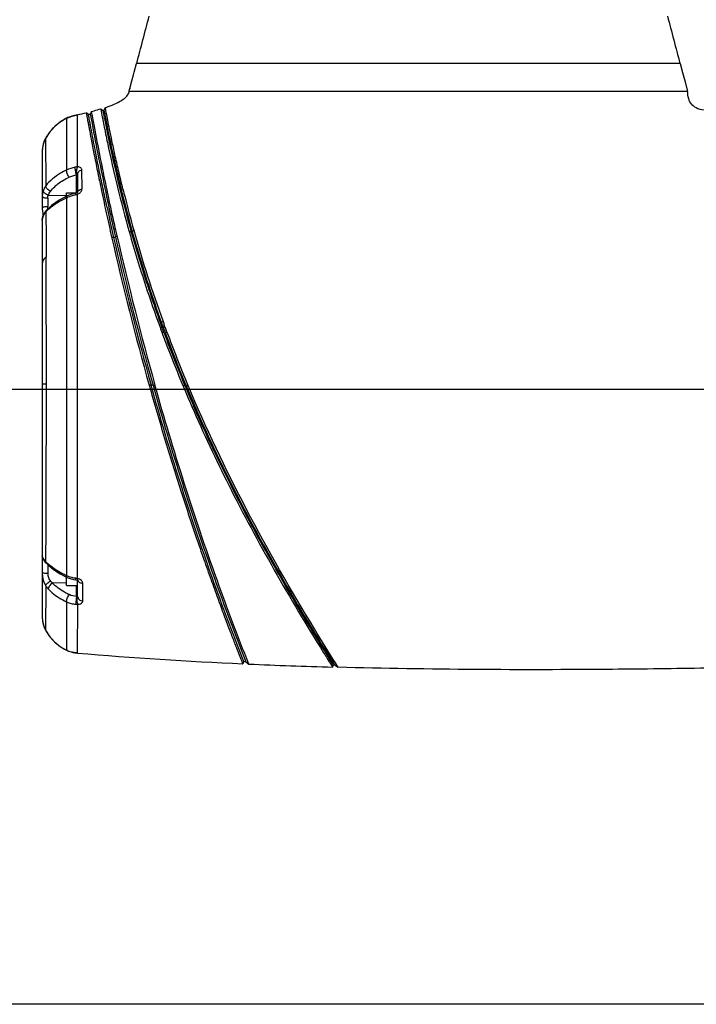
# Model space of a CAD drawing. Header units: millimetres. Extents: x 11 to 407, y 12 to 285.
# Tile 11 of 50: x 131 to 149, y 61 to 88. Entities that reach past the tile are written whole.
import ezdxf

# ---------------------------------------------------------------- set-up
doc = ezdxf.new("R2010")
doc.units = ezdxf.units.MM
doc.header["$LTSCALE"] = 23.1
doc.layers.get('0').update_dxf_attribs({"linetype": 'CONTINUOUS'})
doc.styles.get("Standard").update_dxf_attribs({"font": 'txt', "width": 0.8})
doc.dimstyles.new('DIMSTYLE_1', dxfattribs={"dimtxt": 2.5, "dimasz": 3, "dimexe": 2, "dimexo": 1.5, "dimtad": 1, "dimdec": 0, "dimlfac": 10, "dimzin": 0, "dimdsep": 46, "dimtxsty": 'Standard', "dimblk": '_FILLED', "dimblk1": '_FILLED', "dimblk2": '_FILLED', "dimcen": 0.09, "dimadec": 0, "dimazin": 0, "dimtp": 0.01, "dimtm": 0.01, "dimtfac": 1, "dimtdec": 0, "dimtofl": 0, "dimtmove": 0, "dimatfit": 3, "dimldrblk": '_FILLED', "dimfxl": 1, "dimtolj": 1, "dimtzin": 0, "dimarcsym": 0})
doc.dimstyles.new('DIMSTYLE_2', dxfattribs={"dimtxt": 2.5, "dimasz": 3, "dimexe": 2, "dimexo": 1.5, "dimtad": 1, "dimdec": 1, "dimlfac": 10, "dimzin": 0, "dimdsep": 46, "dimtxsty": 'Standard', "dimblk": '_FILLED', "dimblk1": '_FILLED', "dimblk2": '_FILLED', "dimcen": 0.09, "dimadec": 0, "dimazin": 0, "dimtp": 0.01, "dimtm": 0.01, "dimtfac": 1, "dimtdec": 1, "dimtofl": 0, "dimtmove": 0, "dimatfit": 3, "dimldrblk": '_FILLED', "dimfxl": 1, "dimtolj": 1, "dimtzin": 0, "dimarcsym": 0})
doc.dimstyles.new('DIMSTYLE_3', dxfattribs={"dimtxt": 2.5, "dimasz": 3, "dimexe": 2, "dimexo": 1.5, "dimtad": 1, "dimlfac": 10, "dimzin": 0, "dimdsep": 46, "dimtxsty": 'Standard', "dimblk": '_FILLED', "dimblk1": '_FILLED', "dimblk2": '_FILLED', "dimcen": 0.09, "dimadec": 0, "dimazin": 0, "dimtp": 0.01, "dimtm": 0.01, "dimtfac": 1, "dimtofl": 0, "dimtmove": 0, "dimatfit": 3, "dimldrblk": '_FILLED', "dimfxl": 1, "dimtolj": 1, "dimtzin": 0, "dimarcsym": 0})

# ---------------------------------------------------------------- blocks, each defined once
blk = doc.blocks.new('_FILLED')
at = {"color": 0, "linetype": 'ByBlock'}
blk.add_solid([(0, 0), (-1, 0.1667), (-1, -0.1667)], dxfattribs=at)
blk = doc.blocks.new('*D1')
at = {"color": 2, "linetype": 'Continuous', "transparency": 16777216}
for p, q in [((131.23, 207.872), (110.259, 207.872)), ((112.259, 207.872), (112.259, 142.872)), ((112.259, 77.872), (112.259, 142.872)), ((153.081, 77.872), (110.259, 77.872))]:
    blk.add_line(p, q, dxfattribs=at)
at = {"color": 2, "linetype": 'Continuous', "transparency": 16777216, "xscale": 3, "yscale": 3, "zscale": 3}
for p, rotation in [((112.259, 207.872), 90), ((112.259, 77.872), 270)]:
    blk.add_blockref('_FILLED', p, dxfattribs=dict(at, rotation=rotation))
at = {"color": 2, "linetype": 'Continuous', "transparency": 16777216, "insert": (109.134, 142.872), "char_height": 2.5, "width": 8, "attachment_point": 2, "rotation": 90, "line_spacing_factor": 0.9}
blk.add_mtext('1300', dxfattribs=at)
blk = doc.blocks.new('*D4')
at = {"color": 2, "linetype": 'Continuous', "transparency": 16777216}
for p, q in [((147.104, 141.482), (122.378, 141.482)), ((124.378, 141.482), (124.378, 109.677)), ((124.378, 77.872), (124.378, 109.677)), ((149.314, 77.872), (122.378, 77.872))]:
    blk.add_line(p, q, dxfattribs=at)
at = {"color": 2, "linetype": 'Continuous', "transparency": 16777216, "xscale": 3, "yscale": 3, "zscale": 3}
for p, rotation in [((124.378, 141.482), 90), ((124.378, 77.872), 270)]:
    blk.add_blockref('_FILLED', p, dxfattribs=dict(at, rotation=rotation))
at = {"color": 2, "linetype": 'Continuous', "transparency": 16777216, "insert": (121.253, 109.677), "char_height": 2.5, "width": 10, "attachment_point": 2, "rotation": 90, "line_spacing_factor": 0.9}
blk.add_mtext('636.1', dxfattribs=at)
blk = doc.blocks.new('*D8')
at = {"color": 2, "linetype": 'Continuous', "transparency": 16777216}
for p, q in [((141.554, 90.111), (141.554, 104.146)), ((159.554, 67.548), (159.554, 104.146)), ((141.554, 102.146), (150.554, 102.146)), ((159.554, 102.146), (150.554, 102.146)), ((150.554, 102.146), (168.597, 102.146))]:
    blk.add_line(p, q, dxfattribs=at)
at = {"color": 2, "linetype": 'Continuous', "transparency": 16777216, "xscale": 3, "yscale": 3, "zscale": 3, "rotation": 180}
blk.add_blockref('_FILLED', (141.554, 102.146), dxfattribs=at)
at = {"color": 2, "linetype": 'Continuous', "transparency": 16777216, "xscale": 3, "yscale": 3, "zscale": 3}
blk.add_blockref('_FILLED', (159.554, 102.146), dxfattribs=at)
at = {"color": 2, "linetype": 'Continuous', "transparency": 16777216, "insert": (162.597, 105.271), "char_height": 2.5, "width": 6, "attachment_point": 1, "line_spacing_factor": 0.9}
blk.add_mtext('180', dxfattribs=at)
blk = doc.blocks.new('*D9')
at = {"color": 2, "linetype": 'Continuous', "transparency": 16777216}
for p, q in [((151.454, 77.872), (122.378, 77.872)), ((124.378, 77.872), (124.378, 69.612)), ((124.378, 61.352), (124.378, 69.612)), ((150.948, 61.352), (122.378, 61.352))]:
    blk.add_line(p, q, dxfattribs=at)
at = {"color": 2, "linetype": 'Continuous', "transparency": 16777216, "xscale": 3, "yscale": 3, "zscale": 3}
for p, rotation in [((124.378, 77.872), 90), ((124.378, 61.352), 270)]:
    blk.add_blockref('_FILLED', p, dxfattribs=dict(at, rotation=rotation))
at = {"color": 2, "linetype": 'Continuous', "transparency": 16777216, "insert": (121.253, 69.612), "char_height": 2.5, "width": 12, "attachment_point": 2, "rotation": 90, "line_spacing_factor": 0.9}
blk.add_mtext('165.20', dxfattribs=at)

msp = doc.modelspace()

# ---------------------------------------------------------------- linework, layer by layer
at = {"color": 7, "linetype": 'Continuous'}
for p, q in [((134.1924, 86.3984), (134.255, 86.6321)), ((148.8502, 86.6321), (134.255, 86.6321)), ((148.8502, 86.6321), (148.9162, 86.3859)), ((134.1283, 86.1604), (134.1727, 86.3253)), ((134.1727, 86.3253), (134.1924, 86.3984)), ((148.9162, 86.3859), (148.9501, 86.2597)), ((148.9501, 86.2597), (148.9834, 86.136)), ((134.0747, 85.9621), (134.1283, 86.1604)), ((148.9834, 86.136), (149.0521, 85.8821)), ((149.0526, 85.8821), (134.0533, 85.8821)), ((134.0747, 85.9621), (134.0722, 85.9521)), ((132.6726, 83.8514), (132.6726, 85.2529)), ((132.9624, 85.2598), (132.903, 85.3068)), ((133.0486, 85.3442), (133.011, 85.2722)), ((133.011, 85.2722), (133.058, 85.018)), ((133.0806, 85.1699), (133.0486, 85.3442)), ((133.2908, 85.4141), (133.35, 85.37)), ((133.2908, 85.4141), (133.3028, 85.3503)), ((133.3028, 85.3503), (133.3236, 85.241)), ((133.3236, 85.241), (133.3346, 85.1838)), ((133.3539, 85.3491), (133.35, 85.37)), ((133.38, 85.37), (133.4167, 85.4454)), ((133.3847, 85.1881), (133.3826, 85.1986)), ((133.3908, 85.1565), (133.3847, 85.1881)), ((133.4042, 85.2423), (133.4087, 85.2191)), ((133.4087, 85.2191), (133.4197, 85.1621)), ((132.1119, 84.981), (132.048, 84.9289)), ((132.2153, 85.0653), (132.1119, 84.981)), ((132.1784, 85.0352), (132.1119, 84.981)), ((132.2153, 85.0653), (132.1784, 85.0352)), ((132.3726, 85.1576), (132.2153, 85.0653)), ((132.3726, 85.1576), (132.2445, 85.0825)), ((132.3726, 85.1576), (132.3802, 85.1613)), ((132.3726, 85.1576), (132.3726, 83.7668)), ((133.0908, 85.1146), (133.0806, 85.1699)), ((133.0994, 85.0686), (133.0908, 85.1146)), ((133.1065, 85.0304), (133.0994, 85.0686)), ((133.1145, 84.9878), (133.1065, 85.0304)), ((133.3346, 85.1838), (133.3367, 85.1729)), ((133.3367, 85.1729), (133.3393, 85.1594)), ((133.3897, 85.1621), (133.4197, 85.1621)), ((131.7365, 84.4163), (131.7226, 84.2767)), ((131.7777, 84.5505), (131.7365, 84.4163)), ((131.8091, 84.6159), (131.7777, 84.5505)), ((131.8091, 84.6158), (131.7777, 84.5505)), ((131.8091, 84.6159), (131.8172, 83.3427)), ((131.7226, 84.2767), (131.7226, 82.7444)), ((132.6434, 83.1554), (132.6434, 83.6419)), ((132.6533, 83.6534), (132.65, 83.6502)), ((132.6726, 83.6549), (132.6726, 83.1708)), ((132.7897, 83.2592), (132.788, 83.7703)), ((131.8879, 83.0948), (132.3726, 83.0876)), ((132.3726, 83.1571), (132.6506, 83.1571)), ((132.3726, 83.0618), (132.3726, 83.1571)), ((132.3893, 83.0706), (132.3894, 83.0707)), ((132.6603, 83.1619), (132.6471, 83.1554)), ((132.6726, 81.7533), (132.6726, 83.1196)), ((133.4259, 83.1655), (133.4516, 83.0442)), ((133.4746, 83.1766), (133.4709, 83.1945)), ((133.5003, 83.054), (133.4746, 83.1766)), ((131.8687, 83.0075), (131.8687, 82.784)), ((132.3725, 83.0233), (132.3725, 81.6947)), ((133.4084, 83.0068), (133.4029, 83.0329)), ((133.4343, 82.8854), (133.4084, 83.0068)), ((133.461, 82.7611), (133.4343, 82.8854)), ((133.4516, 83.0442), (133.4572, 83.018)), ((133.4572, 83.018), (133.4832, 82.8961)), ((133.4832, 82.8961), (133.5101, 82.7713)), ((131.7342, 82.6031), (131.7414, 82.5506)), ((131.7414, 82.5506), (131.7435, 82.531)), ((131.7621, 82.5784), (131.7474, 82.5442)), ((131.7621, 82.5784), (131.7555, 82.5476)), ((131.7621, 82.5784), (131.7621, 82.5784)), ((131.8353, 82.6878), (131.8353, 82.6878)), ((131.7226, 82.4225), (131.7226, 71.7466)), ((131.7436, 82.5318), (131.7287, 82.4807)), ((133.6876, 81.9683), (133.7293, 82.0109)), ((134.0558, 82.1158), (134.1108, 82.1049)), ((134.0558, 82.1158), (134.0627, 82.0914)), ((134.1108, 82.1049), (134.104, 82.1291)), ((134.113, 82.0969), (134.1108, 82.1049)), ((134.1386, 82.1126), (134.1408, 82.1049)), ((134.1408, 82.1049), (134.1803, 82.1493)), ((132.6726, 81.7533), (132.6726, 81.7493)), ((132.6726, 78.0095), (132.6726, 81.7493)), ((133.5849, 81.9693), (133.6395, 81.9544)), ((132.3725, 81.6947), (132.3725, 78.0105)), ((134.9189, 79.682), (134.9657, 79.6998)), ((134.9189, 79.682), (134.9358, 79.6355)), ((134.9358, 79.6355), (134.9527, 79.589)), ((134.8845, 79.5478), (134.9367, 79.5427)), ((134.8845, 79.5477), (134.9017, 79.5007)), ((134.929, 79.5638), (134.9367, 79.5427)), ((134.9362, 79.407), (134.9886, 79.4021)), ((134.9363, 79.407), (134.9451, 79.3833)), ((134.9407, 79.5318), (134.9375, 79.5406)), ((134.9539, 79.4959), (134.9407, 79.5318)), ((134.9527, 79.589), (134.9665, 79.5512)), ((134.9712, 79.449), (134.9539, 79.4959)), ((134.9665, 79.5512), (134.9697, 79.5424)), ((134.9697, 79.5424), (135.0171, 79.5582)), ((134.9697, 79.5424), (134.9869, 79.4955)), ((134.9894, 79.3999), (134.9712, 79.449)), ((134.9869, 79.4955), (135.0042, 79.4486)), ((134.9927, 79.3909), (134.9894, 79.3999)), ((135.0171, 79.5582), (134.9999, 79.6054)), ((135.0042, 79.4486), (135.0183, 79.4106)), ((135.0183, 79.4106), (135.0215, 79.4017)), ((135.0215, 79.4017), (135.0696, 79.4159)), ((135.0215, 79.4017), (135.0228, 79.3982)), ((135.0684, 79.419), (135.0521, 79.4632)), ((135.0696, 79.4159), (135.0684, 79.419)), ((131.833, 78.0113), (131.7226, 78.0112)), ((132.3723, 78.0105), (132.3723, 72.8682)), ((132.6726, 72.7901), (132.6721, 78.0095)), ((134.6449, 77.9857), (134.5928, 77.9862)), ((134.6969, 77.9852), (134.6449, 77.9857)), ((134.697, 77.9851), (134.749, 77.9846)), ((135.4987, 77.9778), (135.5528, 77.9774)), ((135.4987, 77.9778), (135.5071, 77.9576)), ((135.5071, 77.9576), (135.5118, 77.9465)), ((135.5528, 77.9774), (135.5447, 77.9968)), ((135.5573, 77.9665), (135.5528, 77.9774)), ((135.5786, 77.988), (135.5831, 77.9774)), ((135.5831, 77.9774), (135.6374, 77.9769)), ((135.5831, 77.9774), (135.5916, 77.9569)), ((135.6293, 77.9964), (135.6249, 78.007)), ((135.6375, 77.9767), (135.6293, 77.9964)), ((131.8429, 73.1935), (131.843, 73.1934)), ((131.8432, 73.1935), (131.869, 73.1688)), ((131.8687, 73.1691), (131.8687, 72.9273)), ((131.869, 73.1688), (131.8994, 73.1397)), ((132.2006, 72.9201), (132.389, 72.8232)), ((132.3726, 72.6071), (132.3726, 72.8317)), ((132.5648, 72.7667), (132.6277, 72.7563)), ((132.6277, 72.7563), (132.6519, 72.752)), ((132.6519, 72.7519), (132.6604, 72.7496)), ((131.8166, 72.5974), (131.8092, 71.4073)), ((132.3726, 72.6767), (132.0003, 72.6711)), ((132.3726, 72.6071), (132.6726, 72.6071)), ((132.6434, 72.3069), (132.6434, 72.6071)), ((132.6604, 72.7496), (132.6752, 72.7433)), ((132.6726, 72.3129), (132.6726, 72.7445)), ((132.6752, 72.7433), (132.68, 72.7403)), ((132.8103, 72.1927), (132.8103, 72.6602)), ((132.3724, 72.1674), (132.3724, 70.8659)), ((132.6719, 70.7897), (132.6733, 72.0978)), ((131.7226, 71.7466), (131.7363, 71.6078)), ((131.7363, 71.6078), (131.7771, 71.4743)), ((131.7771, 71.4743), (131.8093, 71.4072)), ((131.8094, 71.4074), (131.9061, 71.256)), ((131.9059, 71.2563), (131.9383, 71.2194)), ((131.9061, 71.256), (132.0484, 71.094)), ((132.0484, 71.094), (132.2158, 70.9577)), ((132.2158, 70.9577), (132.3726, 70.8657)), ((132.3698, 70.8671), (132.3726, 70.8657)), ((139.277, 70.7973), (139.2858, 70.7831)), ((139.3744, 70.6412), (139.4308, 70.5511)), ((137.1351, 70.5594), (137.1045, 70.5008)), ((137.1898, 70.557), (137.1351, 70.5594)), ((137.1898, 70.557), (137.2688, 70.4934)), ((139.4308, 70.5511), (139.4321, 70.5491)), ((139.4321, 70.5491), (139.4526, 70.5164)), ((139.4526, 70.5164), (139.4867, 70.4622)), ((139.4579, 70.6021), (139.4878, 70.6021)), ((139.4663, 70.5886), (139.4651, 70.5905)), ((139.4866, 70.5563), (139.4663, 70.5886)), ((139.5399, 70.4715), (139.4866, 70.5563)), ((139.4867, 70.4622), (139.5046, 70.4338)), ((139.4878, 70.6021), (139.5081, 70.5698)), ((139.5046, 70.4338), (139.5182, 70.4121)), ((139.5081, 70.5698), (139.5354, 70.5263)), ((139.5182, 70.4121), (139.5399, 70.4715)), ((139.5354, 70.5263), (139.5614, 70.485)), ((139.5614, 70.485), (139.5699, 70.4715)), ((139.5699, 70.4715), (139.6686, 70.4087)), ((139.6178, 70.4892), (139.6107, 70.5005)), ((139.6686, 70.4087), (139.6178, 70.4892))]:
    msp.add_line(p, q, dxfattribs=at)
for points in [[(132.6726, 85.2529), (132.6318, 85.2436), (132.5917, 85.2337), (132.5527, 85.2234), (132.5152, 85.2125), (132.4798, 85.2013), (132.4526, 85.1917), (132.4449, 85.1888), (132.4127, 85.1759), (132.3802, 85.1613)], [(132.048, 84.9289), (131.9057, 84.7669), (131.8091, 84.6159)], [(132.3894, 83.0707), (132.1729, 82.9563), (131.9701, 82.8156), (131.8353, 82.6878)], [(132.6148, 83.1453), (132.5405, 83.1266), (132.4476, 83.0955), (132.3893, 83.0706)], [(132.6471, 83.1554), (132.6366, 83.1514), (132.6147, 83.1453)], [(132.677, 83.1754), (132.672, 83.1702), (132.6603, 83.1619)], [(131.7226, 82.7444), (131.7228, 82.7286), (131.7269, 82.6632), (131.7342, 82.6031)], [(131.7474, 82.5442), (131.7287, 82.4812), (131.7226, 82.4225)], [(131.7226, 73.4011), (131.7227, 73.3953), (131.7277, 73.3617), (131.7366, 73.3354), (131.7478, 73.3124), (131.7621, 73.2885), (131.7805, 73.2628)], [(131.7805, 73.2628), (131.8034, 73.2347), (131.8317, 73.2045), (131.8429, 73.1935)], [(131.8994, 73.1397), (132.0197, 73.0385), (132.2006, 72.9201)], [(132.3891, 72.8234), (132.4689, 72.7918), (132.5648, 72.7667)], [(132.6434, 72.3069), (132.6455, 72.3056), (132.6476, 72.3045), (132.6497, 72.3038)], [(132.0484, 71.094), (132.2155, 70.958), (132.3699, 70.8674)], [(132.3723, 70.8658), (132.4305, 70.8406), (132.4644, 70.8288), (132.4952, 70.8198), (132.5458, 70.8079), (132.5987, 70.7985), (132.6536, 70.7915), (132.6726, 70.7897)]]:
    msp.add_lwpolyline(points, dxfattribs=at)
for centre, radius, start, end in [((-4.7795, 123.8267), 143.9275, 345.023313, 345.546032), ((287.8846, 123.8267), 143.9275, 194.453968, 194.976687), ((133.7729, 85.9492), 0.2935, 326.35583, 327.41233), ((133.8008, 85.9314), 0.2603, 327.41511, 329.87961), ((133.8222, 85.9192), 0.2357, 329.83529, 335.31084), ((126.3099, 87.9604), 8.0179, 344.97757, 345.28356), ((126.096, 88.017), 8.2392, 345.28019, 345.48559), ((130.4719, 95.1829), 10.1709, 282.49602, 283.82901), ((130.997, 93.0358), 8.0206, 284.1849, 284.54294), ((174.0336, 93.0364), 41.3997, 190.70111, 190.91304), ((174.1321, 93.0494), 41.4694, 190.67175, 190.85141), ((132.9483, 83.9948), 1.2974, 130.30421, 137.49044), ((132.9543, 83.9879), 1.3065, 126.53202, 130.30459), ((132.9509, 83.9924), 1.3009, 116.39606, 126.53019), ((212.6765, 99.8653), 80.991, 190.563191, 191.899316), ((172.2341, 92.7039), 39.6198, 190.97738, 191.24887), ((170.8499, 92.3821), 38.1497, 190.91781, 195.41505), ((170.761, 92.356), 38.0279, 190.90451, 195.62651), ((132.9529, 83.9909), 1.3033, 141.30214, 151.3481), ((132.9531, 83.9908), 1.3036, 137.50138, 141.30433), ((132.432, 84.2765), 0.7094, 169.46182, 179.98743), ((132.4301, 84.2768), 0.7075, 166.01659, 169.45073), ((132.4306, 84.2766), 0.708, 158.81076, 166.01317), ((132.4315, 84.2762), 0.709, 151.37419, 158.80703), ((132.4995, 83.5855), 0.4971, 282.34074, 290.36977), ((169.133, 91.9399), 36.2978, 193.84715, 194.20104), ((169.6044, 92.0592), 36.7842, 194.20099, 195.62892), ((132.0961, 82.3846), 0.3776, 148.65395, 154.42501), ((132.1595, 82.3894), 0.44, 148.99455, 154.56935), ((132.1221, 82.3687), 0.4081, 143.1681, 148.64916), ((132.1801, 82.3769), 0.4642, 143.24137, 148.98542), ((132.1507, 82.3473), 0.4438, 137.98272, 143.16612), ((132.2024, 82.3603), 0.492, 138.25932, 143.24248), ((132.6106, 81.9288), 1.0656, 135.72202, 137.81952), ((211.3963, 99.634), 79.7913, 192.337293, 192.790431), ((206.889, 98.6017), 75.1173, 192.173853, 192.30373), ((211.4701, 99.6056), 79.8071, 192.307049, 192.777938), ((218.8126, 101.208), 87.2721, 192.195964, 192.73582), ((212.4936, 99.8176), 80.7521, 192.739047, 195.686321), ((167.9872, 91.6398), 35.2427, 195.71977, 198.14379), ((168.1682, 91.6786), 35.3774, 195.47113, 195.66019), ((167.1555, 91.3884), 34.3239, 195.7059, 198.179), ((167.1866, 91.3888), 34.3251, 195.69213, 198.16373), ((167.7594, 91.5646), 34.8741, 195.66316, 199.89186), ((212.1405, 99.7283), 80.5379, 192.738662, 195.661929), ((131.174, 90.5672), 8.9587, 285.97427, 286.29461), ((212.4068, 99.7956), 80.7625, 192.762435, 195.667255), ((212.4997, 99.8192), 80.8083, 192.762075, 195.675864), ((-751.3669, 78.0108), 883.1999, 0.0000387, 0.2216594), ((168.3587, 91.7745), 35.5591, 198.16556, 199.881), ((168.1074, 91.7002), 35.3757, 198.17616, 200.09184), ((162.9494, 89.802), 29.8323, 199.85038, 200.07146), ((168.1195, 91.6817), 35.2526, 199.87004, 200.03318), ((167.3888, 91.4176), 34.6038, 200.14403, 200.30871), ((169.2537, 92.1009), 36.5899, 200.33886, 200.9804), ((166.6458, 91.1737), 33.775, 200.41768, 201.09661), ((166.2353, 90.9846), 33.2435, 200.10353, 200.27801), ((169.6996, 92.2603), 36.9853, 200.35053, 200.96459), ((170.6281, 92.6162), 37.9296, 200.36626, 202.65405), ((170.5445, 92.598), 37.9731, 200.98342, 202.64464), ((172.5134, 93.4534), 40.0699, 201.11795, 202.68979), ((170.7228, 92.6562), 38.0823, 200.96993, 202.6543), ((-748.5101, 77.9839), 880.3431, 359.6915037, 0.0017837), ((171.4742, 92.982), 38.979, 202.6892, 203.54082), ((174.0642, 94.0992), 41.7498, 202.73153, 203.52584), ((171.9373, 93.1601), 39.3972, 202.69932, 203.50827), ((136.615, 78.1667), 6.8717, 225.75543, 226.18343), ((136.2212, 77.7573), 6.3037, 226.18977, 226.51493), ((132.7843, 74.1414), 1.315, 226.74641, 228.47671), ((132.5049, 71.8989), 0.9069, 79.34355, 82.48388), ((132.4289, 73.0098), 0.7381, 213.96965, 222.35879), ((132.6595, 72.4114), 0.314, 263.75419, 272.39566), ((132.432, 71.7468), 0.7094, 180.01225, 190.50466), ((132.4301, 71.7465), 0.7075, 190.51562, 193.94962), ((132.4305, 71.7467), 0.708, 193.95287, 201.11595), ((132.4315, 71.7471), 0.709, 201.11989, 208.6448), ((132.9579, 72.0352), 1.309, 208.66514, 218.67908), ((132.9488, 72.0282), 1.2975, 218.69007, 222.52907), ((132.9467, 72.0268), 1.295, 222.54425, 229.71085), ((132.9554, 72.0369), 1.3083, 229.70675, 233.47696), ((132.9508, 72.0306), 1.3005, 233.47597, 243.46462), ((142.2613, 183.7519), 113.3685, 265.147752, 267.392855), ((196.3344, 106.2786), 67.1898, 211.889826, 212.032452), ((143.4554, 210.5241), 140.1673, 267.4703, 268.390401)]:
    msp.add_arc(centre, radius, start, end, dxfattribs=at)
for points, knots in [([(133.699, 85.5564), (133.7674, 85.5882), (133.8825, 85.6493), (133.9833, 85.7369), (134.0141, 85.7821)], [0, 0, 0, 0, 0.5793162, 1, 1, 1, 1]), ([(134.0172, 85.7867), (134.0164, 85.7855), (134.0165, 85.7846), (134.0136, 85.7821), (134.0141, 85.7821)], [0, 0, 0, 0, 0.7422437, 1, 1, 1, 1]), ([(134.0533, 85.8821), (134.0517, 85.8658), (134.0466, 85.8448), (134.0383, 85.8252), (134.0363, 85.8207)], [0, 0, 0, 0, 0.7711355, 1, 1, 1, 1]), ([(149.1655, 85.5314), (149.1269, 85.5738), (149.0656, 85.688), (149.0526, 85.8145), (149.0526, 85.8821)], [0, 0, 0, 0, 0.4587732, 1, 1, 1, 1]), ([(133.4167, 85.4454), (133.4429, 85.4543), (133.5383, 85.4877), (133.6324, 85.5253), (133.699, 85.5564)], [0, 0, 0, 0, 0.2733912, 1, 1, 1, 1]), ([(149.1655, 85.5314), (149.2083, 85.4842), (149.3331, 85.4062), (149.4753, 85.3857), (149.5526, 85.3821)], [0, 0, 0, 0, 0.4516646, 1, 1, 1, 1]), ([(132.903, 85.3068), (132.9022, 85.3074), (132.9052, 85.2996), (132.9046, 85.2946), (132.9085, 85.278), (132.9134, 85.2485), (132.9235, 85.1951), (132.9379, 85.1162), (132.9567, 85.0151), (132.9796, 84.8933), (133.0065, 84.7509), (133.0506, 84.5206), (133.1157, 84.1833), (133.2086, 83.7199), (133.3207, 83.1784), (133.4025, 82.7916), (133.4476, 82.5853)], [0, 0, 0, 0, 0.0010723, 0.0042853, 0.0096168, 0.0170442, 0.0380952, 0.067237, 0.1042605, 0.1489865, 0.2012646, 0.2609692, 0.402351, 0.5726132, 0.7717458, 1, 1, 1, 1]), ([(133.4029, 83.0329), (133.3671, 83.2018), (133.301, 83.5182), (133.211, 83.9613), (133.1362, 84.3404), (133.0831, 84.6164), (133.0473, 84.8047), (133.0253, 84.9213), (133.0066, 85.021), (132.9911, 85.1037), (132.9793, 85.1683), (132.9709, 85.212), (132.9669, 85.2362), (132.9637, 85.2498), (132.9642, 85.2539), (132.9618, 85.2603), (132.9624, 85.2598)], [0, 0, 0, 0, 0.2281278, 0.4271874, 0.5974833, 0.7388363, 0.7985594, 0.8508588, 0.8956102, 0.9326624, 0.9618255, 0.982906, 0.990352, 0.9957004, 0.9989251, 1, 1, 1, 1]), ([(133.0486, 85.3442), (133.0699, 85.3499), (133.151, 85.372), (133.2317, 85.3956), (133.2908, 85.4141)], [0, 0, 0, 0, 0.2622217, 1, 1, 1, 1]), ([(133.89, 83.2526), (133.849, 83.4191), (133.7747, 83.7299), (133.6765, 84.1644), (133.597, 84.5344), (133.5338, 84.8417), (133.4906, 85.0596), (133.4628, 85.2019), (133.447, 85.2862), (133.434, 85.3486), (133.4261, 85.4049), (133.4186, 85.4197), (133.4182, 85.4485), (133.4167, 85.4454)], [0, 0, 0, 0, 0.2292735, 0.4273131, 0.5955728, 0.7353044, 0.8470079, 0.892164, 0.9299165, 0.959948, 0.9819259, 0.9954284, 1, 1, 1, 1]), ([(133.4709, 83.1945), (133.4303, 83.3895), (133.3062, 83.9862), (133.19, 84.5845), (133.1145, 84.9878)], [0, 0, 0, 0, 0.3268403, 1, 1, 1, 1]), ([(133.3755, 84.9752), (133.4066, 84.8186), (133.6022, 83.8585), (133.8342, 82.9055), (134.0558, 82.1158)], [0, 0, 0, 0, 0.1629437, 1, 1, 1, 1]), ([(132.3726, 83.7668), (132.3175, 83.741), (132.111, 83.6317), (131.922, 83.4807), (131.8172, 83.3427)], [0, 0, 0, 0, 0.2597025, 1, 1, 1, 1]), ([(132.4452, 83.577), (132.4236, 83.6071), (132.3928, 83.6683), (132.3721, 83.7355), (132.3725, 83.7667)], [0, 0, 0, 0, 0.5425019, 1, 1, 1, 1]), ([(132.6434, 83.6419), (132.6311, 83.6766), (132.6148, 83.7436), (132.6044, 83.8122), (132.6054, 83.8441)], [0, 0, 0, 0, 0.5363291, 1, 1, 1, 1]), ([(132.6533, 83.6534), (132.6454, 83.6877), (132.6434, 83.7556), (132.6574, 83.8234), (132.6726, 83.8514)], [0, 0, 0, 0, 0.5242595, 1, 1, 1, 1]), ([(132.6726, 83.6549), (132.6726, 83.657), (132.6719, 83.662), (132.6616, 83.6616), (132.6569, 83.6567), (132.6533, 83.6534)], [0, 0, 0, 0, 0.246985, 0.4367361, 1, 1, 1, 1]), ([(132.788, 83.7703), (132.7879, 83.7812), (132.7822, 83.8042), (132.7446, 83.8419), (132.7016, 83.8502), (132.6726, 83.8515)], [0, 0, 0, 0, 0.2116639, 0.4361168, 1, 1, 1, 1]), ([(132.6726, 83.6549), (132.6726, 83.6817), (132.7009, 83.7399), (132.7575, 83.7646), (132.788, 83.7703)], [0, 0, 0, 0, 0.463455, 1, 1, 1, 1]), ([(131.9413, 83.1939), (131.9081, 83.211), (131.8558, 83.2519), (131.8174, 83.3137), (131.8172, 83.3426)], [0, 0, 0, 0, 0.5633235, 1, 1, 1, 1]), ([(132.0556, 83.3202), (132.0834, 83.3463), (132.2024, 83.4472), (132.3385, 83.5269), (132.4452, 83.577)], [0, 0, 0, 0, 0.244311, 1, 1, 1, 1]), ([(131.7476, 83.2142), (131.7434, 83.2022), (131.7282, 83.1515), (131.7226, 83.0982), (131.7226, 83.0581)], [0, 0, 0, 0, 0.240657, 1, 1, 1, 1]), ([(131.8879, 83.0948), (131.8521, 83.1038), (131.7934, 83.1296), (131.7478, 83.1871), (131.7476, 83.2142)], [0, 0, 0, 0, 0.5769792, 1, 1, 1, 1]), ([(131.8687, 83.0075), (131.8687, 83.0153), (131.8701, 83.0452), (131.8781, 83.075), (131.8879, 83.0948)], [0, 0, 0, 0, 0.2618807, 1, 1, 1, 1]), ([(132.3725, 83.0233), (132.3724, 83.029), (132.3725, 83.0455), (132.379, 83.0657), (132.3893, 83.0706)], [0, 0, 0, 0, 0.3328763, 1, 1, 1, 1]), ([(132.6147, 83.1453), (132.6099, 83.1442), (132.605, 83.1244), (132.6054, 83.1108), (132.6058, 83.1)], [0, 0, 0, 0, 0.3139242, 1, 1, 1, 1]), ([(132.6471, 83.1554), (132.6509, 83.1569), (132.6611, 83.1379), (132.6676, 83.129), (132.6726, 83.1196)], [0, 0, 0, 0, 0.2782202, 1, 1, 1, 1]), ([(132.6811, 83.19), (132.6854, 83.1989), (132.7114, 83.2351), (132.7561, 83.2538), (132.7897, 83.2592)], [0, 0, 0, 0, 0.2246538, 1, 1, 1, 1]), ([(132.7006, 83.1334), (132.7259, 83.1478), (132.7688, 83.1823), (132.7891, 83.2352), (132.7897, 83.2593)], [0, 0, 0, 0, 0.5475882, 1, 1, 1, 1]), ([(131.8687, 83.0075), (131.8338, 83.0078), (131.7873, 83.0107), (131.7226, 83.0397), (131.7226, 83.0581)], [0, 0, 0, 0, 0.6540583, 1, 1, 1, 1]), ([(131.8477, 82.6728), (131.919, 82.746), (132.0876, 82.8764), (132.2737, 82.9774), (132.3725, 83.0233)], [0, 0, 0, 0, 0.4839711, 1, 1, 1, 1]), ([(133.7293, 82.0109), (133.7085, 82.1026), (133.6303, 82.4499), (133.5542, 82.7976), (133.5003, 83.054)], [0, 0, 0, 0, 0.2641632, 1, 1, 1, 1]), ([(131.8687, 82.784), (131.8339, 82.7838), (131.7866, 82.779), (131.7381, 82.7646), (131.7226, 82.7506), (131.7226, 82.7444)], [0, 0, 0, 0, 0.6646788, 0.8814803, 1, 1, 1, 1]), ([(131.7267, 82.4632), (131.7279, 82.4699), (131.7347, 82.499), (131.7456, 82.5269), (131.7555, 82.5476)], [0, 0, 0, 0, 0.2306183, 1, 1, 1, 1]), ([(131.8353, 82.6878), (131.8278, 82.6794), (131.8216, 82.664), (131.8209, 82.6486), (131.821, 82.6444)], [0, 0, 0, 0, 0.7273941, 1, 1, 1, 1]), ([(131.821, 82.6444), (131.8215, 82.55), (131.8234, 82.1444), (131.8252, 81.7388), (131.8264, 81.4276)], [0, 0, 0, 0, 0.2325476, 1, 1, 1, 1]), ([(131.8264, 81.4276), (131.7963, 81.4054), (131.7452, 81.3568), (131.7226, 81.2877), (131.7226, 81.2564)], [0, 0, 0, 0, 0.543919, 1, 1, 1, 1]), ([(134.5447, 80.6798), (134.5721, 80.5964), (134.6831, 80.2592), (134.7989, 79.9235), (134.8897, 79.672)], [0, 0, 0, 0, 0.2469807, 1, 1, 1, 1]), ([(134.5928, 77.9862), (134.727, 77.5075), (134.9999, 76.5677), (135.4227, 75.2041), (135.7789, 74.1236), (136.0553, 73.3206), (136.2475, 72.7763), (136.4272, 72.2793), (136.5914, 71.8347), (136.7371, 71.4478), (136.8457, 71.1637), (136.921, 70.9689), (136.9678, 70.8483), (137.008, 70.7454), (137.0415, 70.6607), (137.0676, 70.5942), (137.0854, 70.5503), (137.095, 70.5245), (137.1007, 70.5122), (137.1019, 70.505), (137.1049, 70.5016), (137.1045, 70.5008)], [0, 0, 0, 0, 0.1888248, 0.3716548, 0.5421725, 0.6208836, 0.6942077, 0.7613715, 0.8216172, 0.8742004, 0.9183939, 0.937128, 0.9535223, 0.9675205, 0.9790703, 0.9881346, 0.9946804, 0.9969946, 0.9986584, 0.9996631, 1, 1, 1, 1]), ([(137.1351, 70.5594), (136.8417, 71.3021), (135.9232, 73.7474), (135.1345, 76.24), (134.6449, 77.9857)], [0, 0, 0, 0, 0.3057804, 1, 1, 1, 1]), ([(134.6969, 77.9852), (135.187, 76.239), (135.9766, 73.7458), (136.8961, 71.2998), (137.1898, 70.557)], [0, 0, 0, 0, 0.6942069, 1, 1, 1, 1]), ([(137.2688, 70.4934), (136.9715, 71.2425), (136.0414, 73.7088), (135.2437, 76.2235), (134.749, 77.9846)], [0, 0, 0, 0, 0.305843, 1, 1, 1, 1]), ([(139.6107, 70.5005), (139.4153, 70.811), (137.9294, 73.2106), (136.5852, 75.7107), (135.6375, 77.9768)], [0, 0, 0, 0, 0.1299359, 1, 1, 1, 1]), ([(135.7392, 77.4137), (136.0503, 76.6994), (137.1169, 74.4341), (138.367, 72.2607), (139.277, 70.7973)], [0, 0, 0, 0, 0.311352, 1, 1, 1, 1]), ([(139.4651, 70.5905), (139.2799, 70.8861), (138.0743, 72.8395), (136.8223, 75.1136), (135.9038, 77.1606), (135.7856, 77.4322)], [0, 0, 0, 0, 0.1346298, 0.8857344, 1, 1, 1, 1]), ([(135.8099, 77.4452), (135.93, 77.1692), (136.85, 75.1178), (138.1021, 72.8436), (139.305, 70.8939), (139.4878, 70.6021)], [0, 0, 0, 0, 0.1160878, 0.867148, 1, 1, 1, 1]), ([(131.8202, 73.244), (131.7919, 73.2725), (131.7527, 73.3203), (131.7226, 73.3794), (131.7226, 73.4017)], [0, 0, 0, 0, 0.6433812, 1, 1, 1, 1]), ([(131.8994, 73.1397), (131.8911, 73.1476), (131.8841, 73.1635), (131.8832, 73.1792), (131.8832, 73.1837)], [0, 0, 0, 0, 0.7210719, 1, 1, 1, 1]), ([(132.3723, 72.8682), (132.3296, 72.8878), (132.1673, 72.9684), (132.0131, 73.0679), (131.9126, 73.1569)], [0, 0, 0, 0, 0.2593163, 1, 1, 1, 1]), ([(131.7226, 72.9456), (131.7226, 72.914), (131.7281, 72.7933), (131.766, 72.6713), (131.8166, 72.5974)], [0, 0, 0, 0, 0.2605708, 1, 1, 1, 1]), ([(131.8687, 72.9273), (131.8499, 72.9274), (131.816, 72.9283), (131.7685, 72.9317), (131.7428, 72.9365), (131.7226, 72.9413), (131.7226, 72.9456)], [0, 0, 0, 0, 0.3778436, 0.6970554, 0.9125126, 1, 1, 1, 1]), ([(131.8687, 72.9273), (131.8684, 72.8901), (131.8775, 72.8157), (131.9168, 72.7512), (131.9411, 72.7248)], [0, 0, 0, 0, 0.5098136, 1, 1, 1, 1]), ([(132.3891, 72.8234), (132.3862, 72.8247), (132.373, 72.8358), (132.372, 72.855), (132.3723, 72.8684)], [0, 0, 0, 0, 0.1900779, 1, 1, 1, 1]), ([(132.6277, 72.7563), (132.6238, 72.7568), (132.6243, 72.7774), (132.6232, 72.7878), (132.6235, 72.798)], [0, 0, 0, 0, 0.2779161, 1, 1, 1, 1]), ([(132.6726, 72.7902), (132.6691, 72.7803), (132.6644, 72.77), (132.656, 72.751), (132.6519, 72.752)], [0, 0, 0, 0, 0.7145798, 1, 1, 1, 1]), ([(132.8105, 72.6599), (132.8098, 72.6892), (132.7733, 72.7543), (132.7089, 72.7816), (132.6726, 72.7901)], [0, 0, 0, 0, 0.4399285, 1, 1, 1, 1]), ([(131.8167, 72.5976), (131.8204, 72.6223), (131.8627, 72.6723), (131.9102, 72.7077), (131.9411, 72.7248)], [0, 0, 0, 0, 0.4148056, 1, 1, 1, 1]), ([(132.0003, 72.6711), (131.9683, 72.6513), (131.9188, 72.6057), (131.8832, 72.5421), (131.8835, 72.5126)], [0, 0, 0, 0, 0.5604556, 1, 1, 1, 1]), ([(131.8835, 72.5126), (131.9163, 72.4767), (132.0607, 72.3374), (132.2349, 72.2314), (132.3724, 72.1674)], [0, 0, 0, 0, 0.2426688, 1, 1, 1, 1]), ([(132.4442, 72.3591), (132.4018, 72.3788), (132.2404, 72.4614), (132.0911, 72.5716), (132.0003, 72.6711)], [0, 0, 0, 0, 0.2576847, 1, 1, 1, 1]), ([(132.6826, 72.7309), (132.6878, 72.7209), (132.7189, 72.6807), (132.7718, 72.6626), (132.8103, 72.6602)], [0, 0, 0, 0, 0.2263492, 1, 1, 1, 1]), ([(132.3723, 72.1675), (132.3714, 72.1988), (132.392, 72.2667), (132.4226, 72.3285), (132.4442, 72.3592)], [0, 0, 0, 0, 0.4553445, 1, 1, 1, 1]), ([(132.6434, 72.3069), (132.6367, 72.2702), (132.6286, 72.2011), (132.6239, 72.1315), (132.6253, 72.0993)], [0, 0, 0, 0, 0.5369599, 1, 1, 1, 1]), ([(132.6497, 72.3038), (132.6462, 72.267), (132.6489, 72.1974), (132.6603, 72.1278), (132.6726, 72.0977)], [0, 0, 0, 0, 0.5317398, 1, 1, 1, 1]), ([(132.6497, 72.3038), (132.6548, 72.3022), (132.6652, 72.2996), (132.6726, 72.309), (132.6726, 72.3129)], [0, 0, 0, 0, 0.5752183, 1, 1, 1, 1]), ([(132.6726, 72.3129), (132.6726, 72.2826), (132.7081, 72.2169), (132.7753, 72.195), (132.8103, 72.1927)], [0, 0, 0, 0, 0.4631313, 1, 1, 1, 1]), ([(132.3723, 72.1675), (132.4118, 72.1498), (132.4943, 72.1184), (132.5813, 72.1046), (132.6253, 72.0993)], [0, 0, 0, 0, 0.494536, 1, 1, 1, 1]), ([(132.6733, 72.0978), (132.7077, 72.1005), (132.7574, 72.1122), (132.8025, 72.1546), (132.81, 72.1805), (132.8102, 72.1924)], [0, 0, 0, 0, 0.5753838, 0.8010478, 1, 1, 1, 1]), ([(132.6726, 70.7897), (132.6403, 70.7924), (132.5376, 70.8055), (132.436, 70.8342), (132.3723, 70.8658)], [0, 0, 0, 0, 0.3130153, 1, 1, 1, 1]), ([(149.5526, 70.3821), (148.7122, 70.369), (145.4177, 70.3281), (142.122, 70.3414), (139.6686, 70.4087)], [0, 0, 0, 0, 0.255094, 1, 1, 1, 1])]:
    msp.add_open_spline(points, degree=3, knots=knots, dxfattribs=at)
for points in [[(134.0363, 85.8207), (134.0408, 85.8306), (134.0446, 85.8408), (134.0475, 85.8512)], [(132.3802, 85.1614), (132.4723, 85.2056), (132.5729, 85.2308), (132.6726, 85.2529)], [(132.6053, 83.8441), (132.5254, 83.8268), (132.4459, 83.8029), (132.3726, 83.7667)], [(132.4452, 83.577), (132.5081, 83.6066), (132.5755, 83.6267), (132.6434, 83.6419)], [(132.6726, 83.8514), (132.65, 83.8517), (132.6273, 83.849), (132.6053, 83.8441)], [(132.65, 83.6502), (132.6475, 83.6476), (132.6454, 83.6446), (132.6439, 83.6413)], [(131.8172, 83.3426), (131.7878, 83.3038), (131.7638, 83.2601), (131.7476, 83.2142)], [(131.8879, 83.0948), (131.9003, 83.1302), (131.9188, 83.1639), (131.9413, 83.1939)], [(131.9413, 83.1939), (131.9755, 83.2392), (132.0142, 83.2814), (132.0556, 83.3202)], [(132.4193, 83.0436), (132.4797, 83.0676), (132.5422, 83.0868), (132.6058, 83.1)], [(132.6726, 83.1544), (132.6726, 83.1666), (132.6757, 83.1791), (132.6811, 83.19)], [(132.6726, 83.1196), (132.6822, 83.1236), (132.6915, 83.1282), (132.7006, 83.1334)], [(132.3726, 83.0233), (132.3878, 83.0308), (132.4035, 83.0374), (132.4193, 83.0436)], [(131.8741, 82.7247), (131.8709, 82.7443), (131.8687, 82.7642), (131.8687, 82.784)], [(131.7226, 82.4224), (131.7226, 82.4361), (131.7241, 82.4498), (131.7267, 82.4632)], [(131.8202, 73.244), (131.8218, 73.2256), (131.8296, 73.2063), (131.8429, 73.1935)], [(132.4245, 72.8465), (132.4069, 72.8533), (132.3896, 72.8607), (132.3723, 72.8683)], [(132.6235, 72.798), (132.5559, 72.8077), (132.4883, 72.822), (132.4245, 72.8465)], [(132.6736, 72.7578), (132.6751, 72.7485), (132.6783, 72.7393), (132.6826, 72.7309)], [(132.0003, 72.6711), (131.9793, 72.6875), (131.9593, 72.7054), (131.9411, 72.7248)], [(132.6434, 72.3069), (132.5751, 72.3142), (132.5064, 72.3302), (132.4442, 72.3591)]]:
    msp.add_open_spline(points, degree=3, dxfattribs=at)

# ---------------------------------------------------------------- dimensions: what is measured, and where the dimension line sits
at = {"color": 2, "linetype": 'Continuous'}
for base, p1, p2, angle, dimstyle, picture, middle in [((112.2595, 77.8721), (132.7297, 207.8722), (154.5808, 77.8721), 270, 'DIMSTYLE_1', '*D1', (112.2595, 142.8722)), ((124.3784, 77.8721), (148.604, 141.4821), (150.814, 77.8721), 270, 'DIMSTYLE_2', '*D4', (124.3784, 109.6771)), ((141.554, 102.1461), (159.554, 66.0484), (141.554, 88.6108), 180, 'DIMSTYLE_1', '*D8', (165.5972, 102.1461)), ((124.3784, 77.8721), (152.4476, 61.3521), (152.9542, 77.8721), 90, 'DIMSTYLE_3', '*D9', (124.3784, 69.6121))]:
    dim = msp.add_linear_dim(base=base, p1=p1, p2=p2, angle=angle, dimstyle=dimstyle, dxfattribs=at)
    dim.commit()
    dim.dimension.update_dxf_attribs({"geometry": picture, "text_midpoint": middle, "dimtype": 160})

doc.saveas('drawing.dxf')
